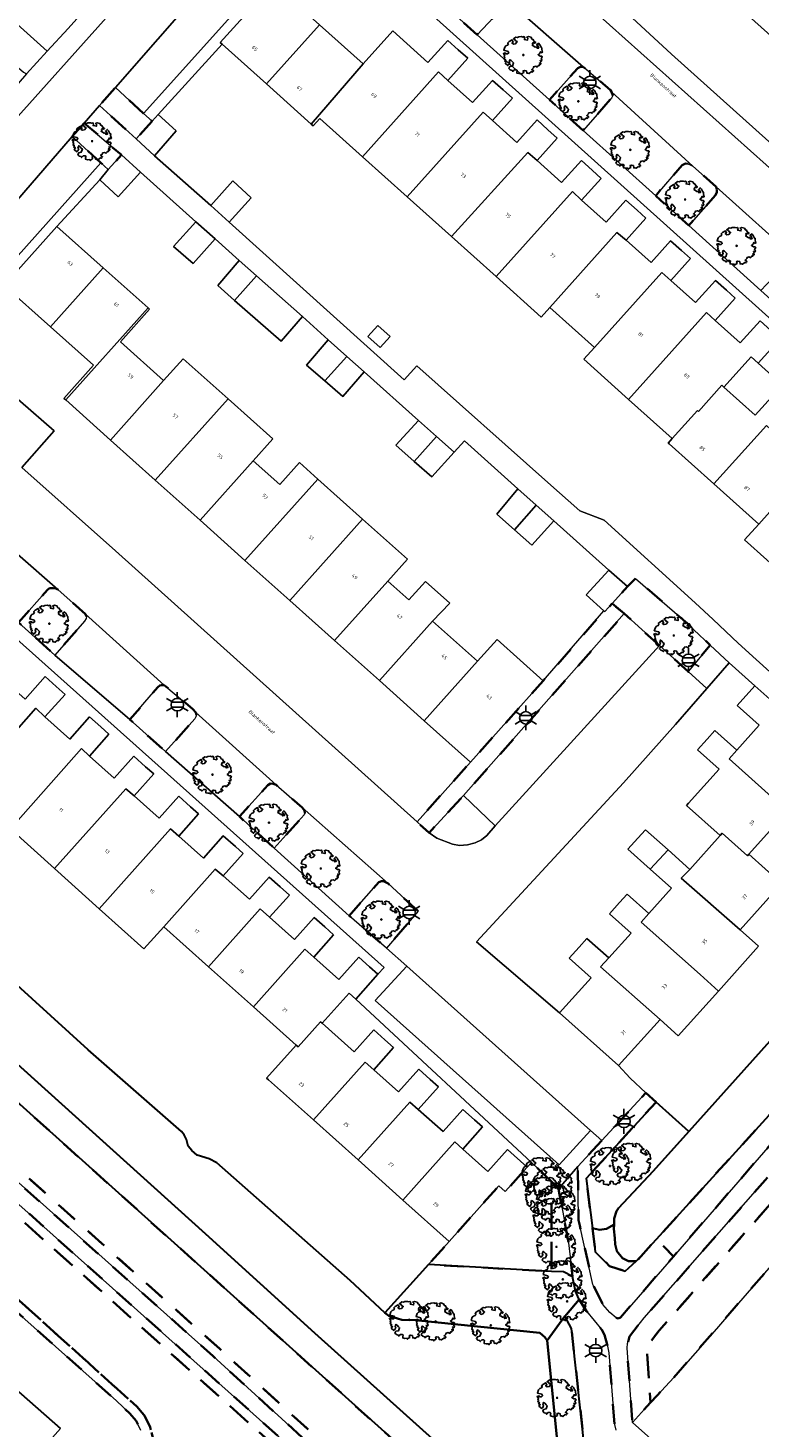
# Model space of a CAD drawing. Extents: x 105780 to 185197, y 477999 to 525027.
# Tile 209 of 256: x 108648 to 108722, y 479340 to 479483. Entities that reach past the tile are written whole.
import ezdxf
from ezdxf.enums import TextEntityAlignment as Align

# ---------------------------------------------------------------- set-up
doc = ezdxf.new("R2010")
doc.units = 0
doc.linetypes.add('XX-HIDDEN', pattern=[4, 2, -2])
for name, color, linetype, lineweight in [('B-GV-GR-BOOM-S', 252, 'Continuous', 25), ('B-GV-GR-MATERIAALGRENS-G', 252, 'XX-HIDDEN', 35), ('B-RO-IE-MEUBILAIR_WEGMEUBILAIR-S', 252, 'Continuous', 25), ('B-WE-GW-WATERGANG_SLOOT_INSTEEK-G', 252, 'Continuous', 30), ('B-XX-KG-KADASTRAAL_BEBOUWING-G', 252, 'Continuous', 20), ('B1-WE-OG-BEBOUWING-T18', 7, 'Continuous', 18), ('B1-WE-OG-TERREIN_ERF-GV', 252, 'Continuous', 18), ('B1-WE-OG-TOPOGRAFIE-T18', 10, 'Continuous', 18), ('B1-WE-VH-VERHARDING_ASFALT-GV', 252, 'Continuous', 18), ('B1-WE-VH-VERHARDING_BETONSTRAATSTEEN-GV', 252, 'Continuous', 18), ('B1-WE-VH-VERHARDING_TEGEL-GV', 252, 'Continuous', 18)]:
    doc.layers.add(name, color=color, linetype=linetype, lineweight=lineweight)
doc.styles.add('NLCS-ISO', font='NLCS-ISO.ttf')
doc.styles.add('NLCS-ISO-M200-T18', font='NLCS-ISO.ttf', dxfattribs={"height": 0.36})

# ---------------------------------------------------------------- blocks, each defined once
blk = doc.blocks.new('B-SIE-WEG_LICHTMAST-SO')
at = {"ltscale": 0.1}
for p, q in [((-1.1, 0.63), (-2.19, 1.27)), ((0, 1.27), (0, 2.53)), ((1.1, 0.63), (2.19, 1.27)), ((-1.1, -0.63), (-2.19, -1.27)), ((0, -1.27), (0, -2.53)), ((1.1, -0.63), (2.19, -1.27))]:
    blk.add_line(p, q, dxfattribs=at)
at = {"flags": 128}
for points in [[(-1.16, 0.5), (1.16, 0.5)], [(-1.16, -0.5), (1.16, -0.5)]]:
    blk.add_lwpolyline(points, dxfattribs=at)
at = {"ltscale": 0.1}
blk.add_circle((0, 0), 1.27, dxfattribs=at)
at = {"style": 'NLCS-ISO'}
blk.add_attdef('TYPE', text='', height=1.8, dxfattribs=at).set_placement((0, 2.53), align=Align.BOTTOM_CENTER)
blk = doc.blocks.new('B-SGR-BOOM_06')
at = {"linetype": 'Continuous', "flags": 128}
blk.add_lwpolyline([(1.08, 1.41), (1.01, 1.58), (0.88, 1.63), (0.78, 1.81), (0.51, 1.88), (0.34, 1.81), (0.44, 1.71), (0.43, 1.52), (0.09, 1.59), (0.14, 1.73), (0.07, 1.88), (-0.06, 1.84), (-0.19, 1.88), (-0.46, 1.86), (-0.6, 1.79), (-0.78, 1.83), (-1.02, 1.64), (-0.85, 1.56), (-0.8, 1.46), (-0.63, 1.37), (-0.8, 1.16), (-1.02, 1.11), (-1.17, 1.24), (-1.05, 1.29), (-1.15, 1.54), (-1.45, 1.37), (-1.6, 1.21), (-1.52, 1.14), (-1.6, 1.01), (-1.77, 0.94), (-1.89, 0.82), (-2, 0.49), (-1.55, 0.37), (-1.48, 0.22), (-1.6, 0.12), (-1.8, 0.12), (-1.84, 0.22), (-2.04, 0.15), (-1.9, -0.07), (-1.97, -0.15), (-1.89, -0.22), (-1.95, -0.4), (-1.81, -0.47), (-1.89, -0.62), (-1.77, -0.64), (-1.72, -0.68), (-1.85, -0.84), (-1.57, -1.07), (-1.47, -0.97), (-1.38, -0.79), (-1.45, -0.7), (-1.37, -0.47), (-1.25, -0.54), (-1.12, -0.7), (-1, -0.8), (-1.12, -1.12), (-1.37, -1.17), (-1.47, -1.36), (-1.33, -1.51), (-1.13, -1.56), (-1.11, -1.61), (-1.08, -1.66), (-0.93, -1.49), (-0.73, -1.49), (-0.63, -1.56), (-0.68, -1.71), (-0.68, -1.84), (-0.46, -1.89), (-0.24, -1.88), (-0.19, -1.98), (-0.09, -1.86), (0.04, -1.79), (-0.02, -1.6), (0.11, -1.56), (0.31, -1.61), (0.34, -1.84), (0.46, -1.83), (0.58, -1.89), (0.83, -1.69), (0.95, -1.74), (0.93, -1.66), (1.06, -1.59), (0.96, -1.49), (0.85, -1.46), (1.03, -1.29), (1.05, -1.19), (1.26, -1.14), (1.42, -1.22), (1.51, -1.12), (1.51, -1.05), (1.65, -1.05), (1.65, -0.95), (1.78, -0.91), (1.78, -0.82), (1.63, -0.82), (1.82, -0.64), (1.7, -0.57), (1.85, -0.62), (1.9, -0.5), (1.82, -0.37), (1.93, -0.18), (1.87, -0.1), (1.7, -0.1), (1.5, 0.03), (1.63, 0.12), (1.75, 0.34), (1.82, 0.24), (1.95, 0.29), (1.87, 0.57), (1.88, 0.75), (1.8, 0.79), (1.67, 1.06), (1.53, 1.21), (1.35, 1.04), (1.47, 0.97), (1.57, 0.72), (1.41, 0.69), (1.33, 0.85), (1.2, 0.82), (1.06, 0.92), (0.9, 1.01), (0.98, 1.07), (0.93, 1.17), (1.01, 1.27), (1.15, 1.22), (1.26, 1.29)], close=True, dxfattribs=at)
blk.add_circle((0, 0), 0.06)
at = {"style": 'NLCS-ISO'}
blk.add_attdef('SOORT', text='', height=0.3, dxfattribs=at).set_placement((0, -0.36), align=Align.TOP_CENTER)

msp = doc.modelspace()

# ---------------------------------------------------------------- linework, layer by layer
at = {"layer": 'B-GV-GR-MATERIAALGRENS-G', "flags": 128}
for points in [[(108696.595, 479485.333), (108696.538, 479485.543), (108696.313, 479485.878), (108693.949, 479487.909), (108693.597, 479488.14), (108693.266, 479488.258), (108692.974, 479488.214), (108692.752, 479488.042), (108690.101, 479485.042), (108693.613, 479481.875), (108696.434, 479484.854), (108696.557, 479485.054)], [(108707.431, 479475.679), (108707.318, 479476.067), (108707.214, 479476.226), (108704.698, 479478.398), (108704.447, 479478.568), (108704.135, 479478.605), (108703.862, 479478.48), (108700.979, 479475.232), (108704.42, 479472.129), (108707.295, 479475.396)], [(108659.633, 479473.863), (108656.748, 479476.506), (108655.125, 479474.651), (108658.856, 479471.26), (108660.504, 479473.065)], [(108653.57, 479472.875), (108652.358, 479471.489), (108655.262, 479468.827), (108656.015, 479468.137), (108657.369, 479469.619)], [(108718.053, 479466.098), (108717.978, 479466.356), (108715.61, 479468.485), (108715.111, 479468.727), (108714.849, 479468.75), (108714.512, 479468.59), (108711.811, 479465.464), (108715.185, 479462.421), (108717.864, 479465.487), (108718.049, 479465.788)], [(108653.812, 479422.58), (108653.721, 479422.821), (108650.882, 479425.323), (108650.699, 479425.431), (108650.435, 479425.486), (108650.028, 479425.454), (108649.839, 479425.283), (108646.881, 479421.986), (108650.585, 479418.651), (108653.619, 479422.099), (108653.772, 479422.366)], [(108709.741, 479426.464), (108708.954, 479425.639), (108707.368, 479423.903), (108708.603, 479422.881), (108712.199, 479419.622), (108715.116, 479416.978), (108717.357, 479419.664), (108715.686, 479421.228), (108715.21, 479421.732)], [(108708.603, 479422.881), (108707.368, 479423.903), (108706.62, 479423.084), (108706.534, 479423.161), (108700.358, 479416.029), (108692.941, 479407.739), (108687.493, 479401.649), (108688.395, 479400.838), (108688.716, 479400.549), (108692.243, 479404.326)], [(108602.441, 479416.107), (108602.387, 479417.106), (108602.355, 479417.105), (108589.408, 479416.308), (108594.067, 479412.135), (108643.72, 479367.666), (108666.711, 479347.2), (108681.874, 479333.36), (108704.788, 479312.808), (108706.667, 479311.216), (108712.98, 479305.573), (108715.08, 479303.841), (108715.764, 479304.573), (108720.769, 479309.926), (108725.12, 479314.69), (108724.084, 479315.494), (108718.889, 479310.117), (108714.88, 479305.391), (108713.632, 479306.332), (108707.324, 479311.97), (108705.445, 479313.562), (108682.545, 479334.102), (108667.381, 479347.942), (108591.86, 479415.457)], [(108616.864, 479399.965), (108609.481, 479406.725), (108608.851, 479407.716), (108608.425, 479409.581), (108607.583, 479409.826), (108606.878, 479410.322), (108605.618, 479411.677), (108604.726, 479412.785), (108604.156, 479413.685), (108602.441, 479416.107), (108591.86, 479415.457), (108667.381, 479347.942), (108682.545, 479334.102), (108705.445, 479313.562), (108707.324, 479311.97), (108713.632, 479306.332), (108714.88, 479305.391), (108718.889, 479310.117), (108717.539, 479309.847), (108716.638, 479310.298)], [(108665.006, 479412.564), (108664.964, 479412.79), (108664.657, 479413.138), (108661.906, 479415.464), (108661.723, 479415.571), (108661.461, 479415.594), (108661.266, 479415.554), (108661.061, 479415.366), (108658.233, 479412.074), (108661.868, 479408.835), (108664.842, 479412.149), (108664.965, 479412.35)], [(108676.053, 479402.526), (108676.009, 479402.818), (108675.785, 479403.119), (108673.134, 479405.417), (108672.835, 479405.536), (108672.573, 479405.558), (108672.286, 479405.384), (108669.389, 479402.187), (108672.925, 479398.977), (108675.994, 479402.36)], [(108687.621, 479392.54), (108684.541, 479395.36), (108684.074, 479395.603), (108683.879, 479395.596), (108683.605, 479395.503), (108680.569, 479392.089), (108684.37, 479388.791)], [(108730.038, 479370.079), (108751.945, 479394.717), (108750.461, 479396.058), (108728.543, 479371.408), (108722.969, 479365.138), (108710.633, 479351.102), (108709.146, 479349.217), (108708.941, 479348.494), (108708.891, 479348.005), (108709.433, 479340.435), (108711.293, 479342.46), (108710.898, 479347.974), (108710.913, 479348.117), (108710.962, 479348.29), (108712.17, 479349.822), (108724.468, 479363.813)], [(108755.452, 479391.55), (108752.317, 479394.381), (108751.945, 479394.717), (108730.038, 479370.079), (108724.468, 479363.813), (108712.17, 479349.822), (108710.962, 479348.29), (108710.913, 479348.117), (108710.898, 479347.974), (108711.293, 479342.46), (108711.97, 479343.197), (108713.661, 479345.037), (108717.993, 479349.996), (108719.793, 479352.075), (108729.335, 479363.046), (108731.253, 479365.085), (108731.63, 479365.486), (108740.053, 479375.059), (108743.903, 479379.257)], [(108746.791, 479394.855), (108744.38, 479395.237), (108727.093, 479375.843), (108711.886, 479359.124), (108713.634, 479357.369), (108723.883, 479369.201)], [(108632.496, 479373.965), (108644.649, 479363.338), (108687.016, 479325.501), (108713.306, 479301.797), (108713.963, 479302.551), (108687.684, 479326.245), (108645.311, 479364.087), (108632.42, 479375.36), (108631.138, 479373.967), (108627.03, 479369.503), (108630.418, 479366.282), (108640.214, 479357.601), (108646.308, 479352.069), (108656.878, 479342.632), (108658.209, 479341.365), (108658.861, 479340.6), (108659.346, 479339.609), (108659.666, 479338.561), (108659.676, 479338.353), (108660.674, 479338.489), (108660.288, 479339.959), (108659.704, 479341.153), (108658.928, 479342.064), (108640.881, 479358.346), (108631.094, 479367.019), (108628.444, 479369.539)], [(108644.649, 479363.338), (108632.496, 479373.965), (108628.444, 479369.539), (108631.094, 479367.019), (108640.881, 479358.346), (108658.928, 479342.064), (108659.704, 479341.153), (108660.288, 479339.959), (108660.674, 479338.489), (108662.677, 479338.639), (108663.815, 479338.568), (108664.91, 479338.249), (108666.154, 479337.772), (108667.193, 479337.158), (108691.579, 479315.761), (108708.295, 479301.316), (108712.338, 479300.687), (108713.306, 479301.797), (108687.016, 479325.501)], [(108711.849, 479373.092), (108710.814, 479374.025), (108706.322, 479369.165), (108703.884, 479366.527), (108703.945, 479361.046), (108704.067, 479360.501), (108705.419, 479354.486), (108706.425, 479352.468), (108707.135, 479351.644), (108707.786, 479351.094), (108708, 479351.02), (108708.24, 479351.141), (108713.634, 479357.369), (108711.886, 479359.124), (108709.835, 479356.869), (108708.685, 479355.868), (108707.118, 479356.358), (108705.649, 479357.828), (108705.374, 479360.236), (108704.736, 479365.304)], [(108701.201, 479365.012), (108699.15, 479366.93), (108698.719, 479366.469), (108696.479, 479363.964), (108695.822, 479364.551), (108690.768, 479358.897), (108688.664, 479356.543), (108701.19, 479355.83)], [(108701.907, 479364.247), (108701.823, 479364.43), (108701.201, 479365.012), (108701.19, 479355.83), (108702.401, 479355.775), (108703.335, 479355.315), (108702.926, 479358.753)], [(108704.018, 479352.962), (108702.554, 479351.276), (108703.225, 479350.026), (108704.49, 479338.509), (108705.065, 479337.702), (108706.102, 479335.958), (108712.61, 479330.967), (108725.62, 479319.367), (108727.516, 479317.366), (108729.553, 479319.641), (108719.154, 479328.966), (108708.638, 479338.397), (108708.232, 479338.872), (108707.752, 479339.671), (108707.62, 479340.236), (108707.035, 479347.54), (108706.878, 479348.381), (108706.587, 479349.381), (108706.327, 479349.877), (108704.771, 479351.781)]]:
    msp.add_lwpolyline(points, close=True, dxfattribs=at)
at = {"layer": 'B-WE-GW-WATERGANG_SLOOT_INSTEEK-G', "flags": 128}
for points in [[(108696.417, 479332.174), (108677.085, 479349.542), (108665.936, 479359.674), (108638.029, 479384.847), (108614.649, 479406.082), (108614.623, 479408.023), (108620.591, 479408.629), (108619.004, 479410.821), (108617.852, 479411.919), (108615.426, 479411.744), (108614.625, 479411.354), (108613.863, 479410.802), (108612.451, 479410.16), (108611.143, 479409.8), (108609.956, 479409.673), (108608.425, 479409.581), (108608.851, 479407.716), (108609.481, 479406.725), (108616.864, 479399.965), (108716.638, 479310.298)], [(108702.06, 479335.93), (108700.748, 479348.776), (108700.525, 479349.143), (108700.289, 479349.337), (108699.991, 479349.582), (108687.308, 479350.863), (108685.956, 479350.902), (108684.609, 479351.315), (108684.209, 479351.628), (108680.681, 479354.921), (108667.077, 479366.917), (108666.31, 479367.312), (108665.088, 479367.689), (108664.53, 479368.174), (108664.171, 479368.601), (108663.999, 479369.263), (108663.752, 479369.743), (108663.476, 479370.083), (108653.982, 479378.411), (108637.199, 479393.663)], [(108731.694, 479388.499), (108715.178, 479370.093), (108711.566, 479366.068), (108708.023, 479362.296), (108707.805, 479361.964), (108707.584, 479361.225), (108707.566, 479360.624), (108707.552, 479360.183), (108707.663, 479359.226), (108707.698, 479358.625), (108707.867, 479357.898), (108708.442, 479357.2), (108709.037, 479356.893), (108709.835, 479356.869), (108711.886, 479359.124), (108727.093, 479375.843)], [(108638.029, 479384.847), (108665.936, 479359.674), (108677.085, 479349.542), (108696.417, 479332.174)]]:
    msp.add_lwpolyline(points, dxfattribs=at)
for points in [[(108711.566, 479366.068), (108715.178, 479370.093), (108711.849, 479373.092), (108704.736, 479365.304), (108705.374, 479360.236), (108706.074, 479360.088), (108706.787, 479360.175), (108707.566, 479360.624), (108707.584, 479361.225), (108707.805, 479361.964), (108708.023, 479362.296)], [(108707.566, 479360.624), (108706.787, 479360.175), (108706.074, 479360.088), (108705.374, 479360.236), (108705.649, 479357.828), (108707.118, 479356.358), (108708.685, 479355.868), (108709.835, 479356.869), (108709.037, 479356.893), (108708.442, 479357.2), (108707.867, 479357.898), (108707.698, 479358.625), (108707.663, 479359.226), (108707.552, 479360.183)], [(108704.018, 479352.962), (108703.633, 479353.829), (108703.335, 479355.315), (108702.401, 479355.775), (108701.19, 479355.83), (108688.664, 479356.543), (108684.209, 479351.628), (108684.609, 479351.315), (108685.956, 479350.902), (108687.308, 479350.863), (108699.991, 479349.582), (108700.289, 479349.337), (108700.525, 479349.143), (108700.748, 479348.776), (108702.554, 479351.276)], [(108712.61, 479330.967), (108706.102, 479335.958), (108705.065, 479337.702), (108704.49, 479338.509), (108703.225, 479350.026), (108702.554, 479351.276), (108700.748, 479348.776), (108702.06, 479335.93), (108702.656, 479335.086), (108721.793, 479317.768), (108722.052, 479317.305), (108721.994, 479317.075), (108724.084, 479315.494), (108725.12, 479314.69), (108727.516, 479317.366), (108725.62, 479319.367)]]:
    msp.add_lwpolyline(points, close=True, dxfattribs=at)
at = {"layer": 'B-XX-KG-KADASTRAAL_BEBOUWING-G', "flags": 128}
for points in [[(108677.551, 479482.883), (108672.849, 479487.101), (108667.446, 479481.077), (108667.626, 479480.915), (108672.148, 479476.859)], [(108682, 479478.892), (108677.551, 479482.883), (108672.148, 479476.859), (108676.701, 479472.774)], [(108690.634, 479477.221), (108692.652, 479479.471), (108691.696, 479480.329), (108690.615, 479481.299), (108688.599, 479479.051), (108685.022, 479482.26), (108682, 479478.892), (108676.701, 479472.774), (108676.907, 479472.589), (108677.578, 479473.337), (108681.926, 479469.437), (108689.678, 479478.079)], [(108695.169, 479473.143), (108697.208, 479475.416), (108696.265, 479476.261), (108695.192, 479477.224), (108693.158, 479474.956), (108690.634, 479477.221), (108689.678, 479478.079), (108681.926, 479469.437), (108686.48, 479465.352), (108694.227, 479473.989)], [(108699.726, 479469.045), (108701.785, 479471.34), (108700.834, 479472.194), (108699.726, 479473.188), (108697.671, 479470.898), (108695.169, 479473.143), (108694.227, 479473.989), (108686.48, 479465.352), (108690.995, 479461.303), (108698.771, 479469.887)], [(108662.954, 479472.088), (108661.127, 479473.748), (108660.504, 479473.065), (108658.856, 479471.26), (108660.751, 479469.538)], [(108659.297, 479467.865), (108657.369, 479469.619), (108656.015, 479468.137), (108655.165, 479467.07), (108657.027, 479465.345)], [(108704.259, 479465.009), (108706.259, 479467.238), (108705.343, 479468.06), (108704.244, 479469.046), (108702.229, 479466.8), (108699.726, 479469.045), (108698.771, 479469.887), (108690.995, 479461.303), (108695.544, 479457.222), (108703.344, 479465.896)], [(108666.464, 479464.469), (108668.35, 479462.771), (108670.596, 479465.265), (108668.719, 479466.972)], [(108708.795, 479460.932), (108710.814, 479463.182), (108709.912, 479463.991), (108708.776, 479465.01), (108706.762, 479462.764), (108704.259, 479465.009), (108703.344, 479465.896), (108695.544, 479457.222), (108700.14, 479453.1), (108701.016, 479454.076), (108707.842, 479461.732)], [(108666.907, 479461.075), (108664.961, 479462.811), (108662.659, 479460.29), (108664.684, 479458.572)], [(108655.516, 479458.122), (108650.8, 479462.342), (108645.423, 479456.332), (108650.139, 479452.113)], [(108713.353, 479456.834), (108715.352, 479459.063), (108714.441, 479459.879), (108713.336, 479460.87), (108711.342, 479458.647), (108708.795, 479460.932), (108707.842, 479461.732), (108701.016, 479454.076), (108705.571, 479449.991), (108712.442, 479457.651)], [(108671.138, 479457.286), (108669.372, 479458.849), (108667.187, 479456.318), (108668.906, 479454.8)], [(108660.083, 479454.036), (108655.516, 479458.122), (108650.139, 479452.113), (108654.525, 479448.188), (108651.505, 479444.813), (108651.686, 479444.651)], [(108671.138, 479457.286), (108668.906, 479454.8), (108673.633, 479450.628), (108675.812, 479453.149)], [(108716.991, 479453.561), (108717.888, 479452.756), (108719.927, 479455.029), (108719.03, 479455.834), (108717.911, 479456.837), (108715.877, 479454.569), (108713.353, 479456.834), (108712.442, 479457.651), (108705.571, 479449.991), (108704.5, 479448.797), (108709.053, 479444.712)], [(108661.67, 479446.618), (108657.261, 479450.563), (108660.242, 479453.894), (108660.083, 479454.036), (108651.686, 479444.651), (108656.254, 479440.564)], [(108721.544, 479449.057), (108722.264, 479448.411), (108724.487, 479450.889), (108723.559, 479451.722), (108722.449, 479452.717), (108720.435, 479450.472), (108717.888, 479452.756), (108716.991, 479453.561), (108709.053, 479444.712), (108713.505, 479440.72), (108716.065, 479443.573), (108716.167, 479443.482), (108718.558, 479446.147), (108718.766, 479445.961)], [(108682.48, 479451.125), (108683.744, 479449.987), (108684.747, 479451.102), (108683.484, 479452.239)], [(108680.337, 479449.091), (108678.442, 479450.782), (108676.217, 479448.21), (108678.093, 479446.585)], [(108668.237, 479444.768), (108663.67, 479448.854), (108661.67, 479446.618), (108656.254, 479440.564), (108660.821, 479436.478)], [(108682.092, 479447.525), (108680.337, 479449.091), (108678.093, 479446.585), (108679.916, 479445.006)], [(108723.993, 479441.225), (108726.012, 479443.476), (108725.107, 479444.288), (108723.953, 479445.323), (108721.957, 479443.098), (108718.766, 479445.961), (108718.558, 479446.147), (108716.167, 479443.482), (108716.065, 479443.573), (108713.505, 479440.72), (108713.096, 479440.264), (108713.198, 479440.172), (108717.752, 479436.088), (108723.088, 479442.037)], [(108668.237, 479444.768), (108660.821, 479436.478), (108665.388, 479432.391), (108670.805, 479438.446), (108672.805, 479440.681)], [(108689.479, 479440.935), (108687.652, 479442.564), (108685.315, 479440.04), (108687.202, 479438.39)], [(108728.549, 479437.169), (108730.568, 479439.42), (108729.676, 479440.22), (108728.552, 479441.228), (108726.518, 479438.96), (108723.993, 479441.225), (108723.088, 479442.037), (108717.752, 479436.088), (108722.306, 479432.003), (108727.657, 479437.969)], [(108691.285, 479439.323), (108689.479, 479440.935), (108687.202, 479438.39), (108689.015, 479436.803)], [(108677.373, 479436.595), (108675.509, 479438.263), (108673.508, 479436.027), (108670.805, 479438.446), (108665.388, 479432.391), (108669.955, 479428.305)], [(108733.084, 479433.092), (108735.103, 479435.342), (108734.225, 479436.13), (108733.11, 479437.13), (108731.095, 479434.885), (108728.549, 479437.169), (108727.657, 479437.969), (108722.306, 479432.003), (108720.864, 479430.395), (108725.418, 479426.311), (108725.645, 479426.565), (108726.859, 479427.918), (108732.175, 479433.852)], [(108681.941, 479432.509), (108677.373, 479436.595), (108669.955, 479428.305), (108674.523, 479424.219)], [(108699.642, 479433.913), (108697.763, 479435.59), (108695.609, 479433.025), (108697.42, 479431.429)], [(108701.429, 479432.317), (108699.642, 479433.913), (108697.42, 479431.429), (108699.192, 479429.866)], [(108681.941, 479432.509), (108674.523, 479424.219), (108679.09, 479420.132), (108684.507, 479426.187), (108686.507, 479428.422)], [(108707.039, 479427.288), (108704.725, 479424.806), (108706.534, 479423.161), (108706.62, 479423.084), (108707.368, 479423.903), (108708.954, 479425.639)], [(108689.074, 479422.1), (108690.834, 479423.928), (108688.349, 479426.134), (108686.652, 479424.267), (108684.507, 479426.187), (108679.09, 479420.132), (108683.657, 479416.046)], [(108693.642, 479418.014), (108689.074, 479422.1), (108683.657, 479416.046), (108688.225, 479411.959)], [(108700.358, 479416.029), (108695.642, 479420.249), (108693.642, 479418.014), (108688.225, 479411.959), (108692.941, 479407.739)], [(108649.571, 479412.347), (108651.629, 479414.649), (108650.729, 479415.454), (108649.611, 479416.453), (108647.564, 479414.164), (108645.013, 479416.444), (108644.118, 479417.244), (108636.894, 479409.164), (108641.444, 479405.077), (108648.655, 479413.237)], [(108724.366, 479413.311), (108723.439, 479414.14), (108721.907, 479415.512), (108720.121, 479413.516), (108722.366, 479411.507), (108720.084, 479408.957), (108719.292, 479408.072), (108725.238, 479402.75), (108729.453, 479407.46), (108723.72, 479412.59)], [(108653.285, 479409.113), (108654.102, 479408.353), (108656.1, 479410.589), (108655.261, 479411.338), (108654.126, 479412.353), (108652.099, 479410.086), (108649.571, 479412.347), (108648.655, 479413.237), (108641.444, 479405.077), (108646.061, 479400.93)], [(108720.084, 479408.957), (108717.85, 479410.956), (108717.058, 479410.071), (108716.084, 479408.982), (108718.264, 479407.031), (108715.156, 479403.559), (108714.957, 479403.336), (108718.38, 479400.272), (108718.58, 479400.495), (108721.156, 479398.19), (108721.308, 479398.359), (108725.238, 479402.75), (108719.292, 479408.072)], [(108657.813, 479405.006), (108658.657, 479404.297), (108660.656, 479406.533), (108659.834, 479407.267), (108658.637, 479408.337), (108656.63, 479406.092), (108654.102, 479408.353), (108653.285, 479409.113), (108646.061, 479400.93), (108650.558, 479396.891)], [(108662.384, 479400.934), (108663.214, 479400.2), (108665.233, 479402.458), (108664.407, 479403.196), (108663.215, 479404.262), (108661.207, 479402.017), (108658.657, 479404.297), (108657.813, 479405.006), (108650.558, 479396.891), (108655.113, 479392.799)], [(108666.919, 479396.82), (108667.747, 479396.164), (108669.766, 479398.422), (108668.979, 479399.125), (108667.748, 479400.226), (108665.721, 479397.959), (108663.214, 479400.2), (108662.384, 479400.934), (108655.113, 479392.799), (108659.666, 479388.709), (108661.684, 479390.966)], [(108711.246, 479396.832), (108713.071, 479398.792), (108710.768, 479400.853), (108709.983, 479399.976), (108708.982, 479398.858)], [(108721.308, 479398.359), (108721.156, 479398.19), (108718.58, 479400.495), (108718.38, 479400.272), (108715.284, 479396.812), (108714.398, 479395.898), (108720.414, 479390.64), (108724.496, 479395.201), (108724.647, 479395.37)], [(108715.284, 479396.812), (108713.071, 479398.792), (108711.246, 479396.832), (108713.422, 479394.884), (108711.123, 479392.315), (108710.341, 479391.441), (108716.333, 479386.08), (108718.196, 479384.413), (108722.277, 479388.973), (108720.414, 479390.64), (108714.398, 479395.898)], [(108672.46, 479391.928), (108674.479, 479394.186), (108673.532, 479395.032), (108672.438, 479396.01), (108670.431, 479393.765), (108667.747, 479396.164), (108666.919, 479396.82), (108661.684, 479390.966), (108666.249, 479386.885), (108671.514, 479392.774)], [(108711.123, 479392.315), (108708.912, 479394.294), (108708.13, 479393.42), (108707.106, 479392.276), (108709.307, 479390.307), (108707.045, 479387.779), (108706.197, 479386.865), (108712.251, 479381.519), (108714.114, 479379.852), (108718.196, 479384.413), (108716.333, 479386.08), (108710.341, 479391.441)], [(108676.974, 479387.87), (108678.992, 479390.128), (108678.084, 479390.939), (108676.996, 479391.912), (108674.989, 479389.667), (108672.46, 479391.928), (108671.514, 479392.774), (108666.249, 479386.885), (108670.812, 479382.805), (108676.066, 479388.682)], [(108707.045, 479387.779), (108704.811, 479389.778), (108704.015, 479388.889), (108703.006, 479387.76), (108705.23, 479385.769), (108702.025, 479382.188), (108708.036, 479376.809), (108712.251, 479381.519), (108706.197, 479386.865)], [(108681.244, 479383.584), (108683.503, 479386.112), (108682.657, 479386.868), (108681.551, 479387.857), (108679.524, 479385.59), (108676.974, 479387.87), (108676.066, 479388.682), (108670.812, 479382.805), (108675.176, 479378.904), (108675.377, 479378.724), (108677.663, 479381.282), (108677.828, 479381.135), (108680.562, 479384.194)], [(108685.095, 479378.639), (108684.217, 479379.423), (108683.077, 479380.443), (108681.089, 479378.219), (108677.828, 479381.135), (108677.663, 479381.282), (108675.377, 479378.724), (108675.176, 479378.904), (108672.161, 479375.531), (108672.362, 479375.352), (108676.925, 479371.272), (108682.198, 479377.167), (108683.077, 479376.381)], [(108689.668, 479374.647), (108688.827, 479375.399), (108687.672, 479376.432), (108685.605, 479374.12), (108683.077, 479376.381), (108682.198, 479377.167), (108676.925, 479371.272), (108681.49, 479367.191), (108686.769, 479373.096), (108687.609, 479372.345)], [(108694.161, 479370.567), (108693.359, 479371.283), (108692.165, 479372.352), (108690.138, 479370.084), (108687.609, 479372.345), (108686.769, 479373.096), (108681.49, 479367.191), (108686.054, 479363.111), (108691.341, 479369.026), (108692.143, 479368.309)], [(108698.719, 479366.469), (108696.7, 479368.274), (108694.693, 479366.029), (108692.143, 479368.309), (108691.341, 479369.026), (108686.054, 479363.111), (108690.768, 479358.897), (108695.822, 479364.551), (108696.479, 479363.964)]]:
    msp.add_lwpolyline(points, close=True, dxfattribs=at)
at = {"layer": 'B1-WE-OG-TERREIN_ERF-GV', "flags": 128}
for points in [[(108666.477, 479498.743), (108666.478, 479498.936), (108660.976, 479503.726), (108656.745, 479498.993), (108652.647, 479494.409), (108648.549, 479489.825), (108644.318, 479485.092), (108649.797, 479480.194), (108651.953, 479482.522)], [(108682.092, 479447.525), (108679.916, 479445.006), (108678.093, 479446.585), (108676.217, 479448.21), (108678.442, 479450.782), (108675.812, 479453.149), (108673.633, 479450.628), (108668.906, 479454.8), (108667.187, 479456.318), (108669.372, 479458.849), (108666.907, 479461.075), (108664.684, 479458.572), (108662.659, 479460.29), (108664.961, 479462.811), (108659.297, 479467.865), (108657.027, 479465.345), (108655.165, 479467.07), (108650.8, 479462.342), (108655.516, 479458.122), (108660.083, 479454.036), (108660.242, 479453.894), (108657.261, 479450.563), (108661.67, 479446.618), (108663.67, 479448.854), (108668.237, 479444.768), (108672.805, 479440.681), (108670.805, 479438.446), (108673.508, 479436.027), (108675.509, 479438.263), (108677.373, 479436.595), (108681.941, 479432.509), (108686.507, 479428.422), (108684.507, 479426.187), (108686.652, 479424.267), (108688.349, 479426.134), (108690.834, 479423.928), (108689.074, 479422.1), (108693.642, 479418.014), (108695.642, 479420.249), (108700.358, 479416.029), (108706.534, 479423.161), (108704.725, 479424.806), (108707.039, 479427.288), (108701.429, 479432.317), (108699.192, 479429.866), (108697.42, 479431.429), (108695.609, 479433.025), (108697.763, 479435.59), (108692.328, 479440.486), (108691.285, 479439.323), (108689.015, 479436.803), (108687.202, 479438.39), (108685.315, 479440.04), (108687.652, 479442.564)], [(108665.388, 479432.391), (108660.821, 479436.478), (108656.254, 479440.564), (108651.686, 479444.651), (108651.505, 479444.813), (108654.525, 479448.188), (108650.139, 479452.113), (108645.423, 479456.332), (108644.171, 479454.988), (108640.16, 479450.621), (108643.612, 479447.489), (108650.519, 479441.504), (108647.203, 479437.752), (108656.77, 479429.273), (108687.493, 479401.649), (108692.941, 479407.739), (108688.225, 479411.959), (108683.657, 479416.046), (108679.09, 479420.132), (108674.523, 479424.219), (108669.955, 479428.305)], [(108682.48, 479451.125), (108683.484, 479452.239), (108684.747, 479451.102), (108683.744, 479449.987)], [(108722.264, 479448.411), (108721.544, 479449.057), (108718.766, 479445.961), (108721.957, 479443.098), (108723.953, 479445.323), (108725.107, 479444.288), (108726.012, 479443.476), (108723.993, 479441.225), (108726.518, 479438.96), (108728.552, 479441.228), (108729.676, 479440.22), (108730.568, 479439.42), (108728.549, 479437.169), (108731.095, 479434.885), (108733.11, 479437.13), (108734.225, 479436.13), (108735.103, 479435.342), (108733.084, 479433.092), (108735.631, 479430.807), (108737.645, 479433.053), (108738.35, 479433.843), (108738.095, 479434.058)], [(108711.246, 479396.832), (108708.982, 479398.858), (108709.983, 479399.976), (108710.768, 479400.853), (108713.071, 479398.792), (108715.284, 479396.812), (108718.38, 479400.272), (108714.957, 479403.336), (108715.156, 479403.559), (108718.264, 479407.031), (108716.084, 479408.982), (108717.058, 479410.071), (108717.85, 479410.956), (108720.084, 479408.957), (108722.366, 479411.507), (108720.121, 479413.516), (108721.907, 479415.512), (108719.285, 479417.859), (108717.02, 479415.253), (108713.822, 479411.574), (108708.534, 479405.623), (108693.536, 479389.422), (108702.025, 479382.188), (108705.23, 479385.769), (108703.006, 479387.76), (108704.015, 479388.889), (108704.811, 479389.778), (108707.045, 479387.779), (108709.307, 479390.307), (108707.106, 479392.276), (108708.13, 479393.42), (108708.912, 479394.294), (108711.123, 479392.315), (108713.422, 479394.884)], [(108738.009, 479395.22), (108739.732, 479397.357), (108740.064, 479397.966), (108737.039, 479400.672), (108736.195, 479401.438), (108730.418, 479406.597), (108729.453, 479407.46), (108725.238, 479402.75), (108721.308, 479398.359), (108724.647, 479395.37), (108724.496, 479395.201), (108720.414, 479390.64), (108722.277, 479388.973), (108718.196, 479384.413), (108714.114, 479379.852), (108712.251, 479381.519), (108708.036, 479376.809), (108709.206, 479375.536), (108710.814, 479374.025), (108711.849, 479373.092), (108715.178, 479370.093), (108731.694, 479388.499)], [(108681.244, 479383.584), (108680.562, 479384.194), (108677.828, 479381.135), (108681.089, 479378.219), (108683.077, 479380.443), (108684.217, 479379.423), (108685.095, 479378.639), (108683.077, 479376.381), (108685.605, 479374.12), (108687.672, 479376.432), (108688.827, 479375.399), (108689.668, 479374.647), (108687.609, 479372.345), (108690.138, 479370.084), (108692.165, 479372.352), (108693.359, 479371.283), (108694.161, 479370.567), (108692.143, 479368.309), (108694.693, 479366.029), (108696.7, 479368.274), (108698.719, 479366.469), (108699.15, 479366.93)]]:
    msp.add_lwpolyline(points, close=True, dxfattribs=at)
for points in [[(108697.949, 479494.234), (108713.423, 479479.91), (108733.259, 479462.081), (108735.508, 479464.586), (108738.652, 479468.086), (108756.025, 479452.544), (108756.883, 479451.875), (108759.91, 479455.219), (108755.197, 479459.432), (108750.633, 479463.512), (108746.07, 479467.592), (108741.643, 479471.549), (108738.678, 479468.232), (108738.541, 479468.355), (108733.977, 479472.434), (108729.414, 479476.514), (108724.85, 479480.594), (108720.286, 479484.674)], [(108724.997, 479451.559), (108688.84, 479484.088)], [(108677.551, 479482.883), (108682, 479478.892), (108685.022, 479482.26), (108688.599, 479479.051), (108690.615, 479481.299), (108691.696, 479480.329), (108692.652, 479479.471), (108690.634, 479477.221), (108693.158, 479474.956), (108695.192, 479477.224), (108696.265, 479476.261), (108697.208, 479475.416), (108695.169, 479473.143), (108697.671, 479470.898), (108699.726, 479473.188), (108700.834, 479472.194), (108701.785, 479471.34), (108699.726, 479469.045), (108702.229, 479466.8), (108704.244, 479469.046), (108705.343, 479468.06), (108706.259, 479467.238), (108704.259, 479465.009), (108706.762, 479462.764), (108708.776, 479465.01), (108709.912, 479463.991), (108710.814, 479463.182), (108708.795, 479460.932), (108711.342, 479458.647), (108713.336, 479460.87), (108714.441, 479459.879), (108715.352, 479459.063), (108713.353, 479456.834), (108715.877, 479454.569), (108717.911, 479456.837), (108719.03, 479455.834), (108719.927, 479455.029), (108717.888, 479452.756), (108720.435, 479450.472), (108722.449, 479452.717)], [(108725.418, 479426.311), (108720.864, 479430.395), (108722.306, 479432.003), (108717.752, 479436.088), (108713.198, 479440.172), (108713.096, 479440.264), (108713.505, 479440.72), (108709.053, 479444.712), (108704.5, 479448.797), (108705.571, 479449.991), (108701.016, 479454.076), (108700.14, 479453.1), (108695.544, 479457.222), (108690.995, 479461.303), (108686.48, 479465.352), (108681.926, 479469.437), (108677.578, 479473.337), (108676.907, 479472.589), (108676.701, 479472.774), (108672.148, 479476.859), (108667.626, 479480.915), (108661.127, 479473.748), (108662.954, 479472.088), (108660.751, 479469.538), (108666.464, 479464.469), (108668.719, 479466.972), (108670.596, 479465.265), (108668.35, 479462.771), (108686.181, 479446.716), (108687.479, 479448.118), (108700.831, 479436.242), (108704.077, 479433.355), (108706.573, 479432.399), (108715.825, 479423.966), (108717.672, 479422.282), (108720.214, 479419.876), (108722.061, 479418.189), (108724.828, 479415.692)], [(108647.564, 479414.164), (108649.611, 479416.453), (108650.729, 479415.454), (108651.629, 479414.649), (108649.571, 479412.347), (108652.099, 479410.086), (108654.126, 479412.353), (108655.261, 479411.338), (108656.1, 479410.589), (108654.102, 479408.353), (108656.63, 479406.092), (108658.637, 479408.337), (108659.834, 479407.267), (108660.656, 479406.533), (108658.657, 479404.297), (108661.207, 479402.017), (108663.215, 479404.262), (108664.407, 479403.196), (108665.233, 479402.458), (108663.214, 479400.2), (108665.721, 479397.959), (108667.748, 479400.226), (108668.979, 479399.125), (108669.766, 479398.422), (108667.747, 479396.164), (108670.431, 479393.765), (108672.438, 479396.01), (108673.532, 479395.032), (108674.479, 479394.186), (108672.46, 479391.928), (108674.989, 479389.667), (108676.996, 479391.912), (108678.084, 479390.939), (108678.992, 479390.128), (108676.974, 479387.87), (108679.524, 479385.59), (108681.551, 479387.857), (108682.657, 479386.868), (108683.503, 479386.112), (108684.127, 479386.81), (108637.415, 479428.574)], [(108637.199, 479393.663), (108653.982, 479378.411), (108663.476, 479370.083), (108663.752, 479369.743), (108663.999, 479369.263), (108664.171, 479368.601), (108664.53, 479368.174), (108665.088, 479367.689), (108666.31, 479367.312), (108667.077, 479366.917), (108680.681, 479354.921), (108684.209, 479351.628), (108688.664, 479356.543), (108690.768, 479358.897), (108686.054, 479363.111), (108681.49, 479367.191), (108676.925, 479371.272), (108672.362, 479375.352), (108672.161, 479375.531), (108675.176, 479378.904), (108670.812, 479382.805), (108666.249, 479386.885), (108661.684, 479390.966), (108659.666, 479388.709), (108655.113, 479392.799), (108650.558, 479396.891), (108646.061, 479400.93)], [(108729.335, 479363.046), (108719.793, 479352.075), (108717.993, 479349.996), (108713.661, 479345.037), (108711.97, 479343.197), (108711.293, 479342.46), (108709.433, 479340.435), (108728.506, 479323.459)]]:
    msp.add_lwpolyline(points, dxfattribs=at)
at = {"layer": 'B1-WE-VH-VERHARDING_ASFALT-GV', "flags": 128}
for points in [[(108723.883, 479369.201), (108713.634, 479357.369), (108708.24, 479351.141), (108708, 479351.02), (108707.786, 479351.094), (108707.135, 479351.644), (108706.425, 479352.468), (108705.419, 479354.486), (108704.067, 479360.501), (108703.945, 479361.046), (108703.884, 479366.527), (108701.907, 479364.247), (108702.926, 479358.753), (108703.335, 479355.315), (108703.633, 479353.829), (108704.018, 479352.962), (108704.771, 479351.781), (108706.327, 479349.877), (108706.587, 479349.381), (108706.878, 479348.381), (108707.035, 479347.54), (108707.62, 479340.236), (108707.752, 479339.671)], [(108728.506, 479323.459), (108709.433, 479340.435), (108708.891, 479348.005), (108708.941, 479348.494), (108709.146, 479349.217), (108710.633, 479351.102), (108722.969, 479365.138)], [(108659.346, 479339.609), (108658.861, 479340.6), (108658.209, 479341.365), (108656.878, 479342.632), (108646.308, 479352.069)], [(108639.779, 479349.807), (108651.158, 479339.818)]]:
    msp.add_lwpolyline(points, dxfattribs=at)
at = {"layer": 'B1-WE-VH-VERHARDING_BETONSTRAATSTEEN-GV', "flags": 128}
for points in [[(108690.584, 479506.856), (108690.083, 479507.3), (108690.059, 479502.382), (108687.958, 479500.034), (108734.235, 479458.623), (108737.763, 479462.565), (108735.508, 479464.586), (108733.259, 479462.081), (108713.423, 479479.91), (108697.949, 479494.234), (108700.984, 479497.648)], [(108672.49, 479488.199), (108669.471, 479491.046), (108656.748, 479476.506), (108659.633, 479473.863)], [(108667.626, 479480.915), (108667.446, 479481.077), (108672.849, 479487.101), (108673.222, 479487.511), (108672.49, 479488.199), (108659.633, 479473.863), (108660.504, 479473.065), (108661.127, 479473.748)], [(108704.447, 479478.568), (108696.538, 479485.543), (108696.595, 479485.333), (108696.557, 479485.054), (108696.434, 479484.854), (108693.613, 479481.875), (108700.979, 479475.232), (108703.862, 479478.48), (108704.135, 479478.605)], [(108707.318, 479476.067), (108707.431, 479475.679), (108707.295, 479475.396), (108704.42, 479472.129), (108711.811, 479465.464), (108714.512, 479468.59), (108714.849, 479468.75), (108715.111, 479468.727), (108715.61, 479468.485)], [(108655.262, 479468.827), (108652.358, 479471.489), (108644.59, 479462.556), (108640.215, 479457.612), (108640.637, 479457.725), (108641.148, 479457.597), (108643.442, 479455.618)], [(108655.165, 479467.07), (108656.015, 479468.137), (108655.262, 479468.827), (108643.442, 479455.618), (108644.171, 479454.988), (108645.423, 479456.332), (108650.8, 479462.342)], [(108717.978, 479466.356), (108718.053, 479466.098), (108718.049, 479465.788), (108717.864, 479465.487), (108715.185, 479462.421), (108722.516, 479455.809), (108725.417, 479458.873), (108725.675, 479458.948), (108726.035, 479458.929), (108726.349, 479458.827)], [(108642.637, 479432.547), (108639.367, 479428.879), (108646.881, 479421.986), (108649.839, 479425.283), (108650.028, 479425.454), (108650.435, 479425.486), (108650.699, 479425.431), (108650.882, 479425.323)], [(108653.721, 479422.821), (108653.812, 479422.58), (108653.772, 479422.366), (108653.619, 479422.099), (108650.585, 479418.651), (108658.233, 479412.074), (108661.061, 479415.366), (108661.266, 479415.554), (108661.461, 479415.594), (108661.723, 479415.571)], [(108712.199, 479419.622), (108708.603, 479422.881), (108692.243, 479404.326), (108695.463, 479401.25)], [(108664.964, 479412.79), (108665.006, 479412.564), (108664.965, 479412.35), (108664.842, 479412.149), (108661.868, 479408.835), (108669.389, 479402.187), (108672.286, 479405.384), (108672.573, 479405.558), (108672.835, 479405.536), (108673.134, 479405.417)], [(108675.785, 479403.119), (108676.009, 479402.818), (108676.053, 479402.526), (108675.994, 479402.36), (108672.925, 479398.977), (108680.569, 479392.089), (108683.605, 479395.503), (108683.879, 479395.596), (108684.074, 479395.603), (108684.541, 479395.36)], [(108686.435, 479386.945), (108683.241, 479383.439), (108701.978, 479366.687), (108705.171, 479370.193)], [(108639.779, 479349.807), (108637.4, 479351.949), (108626.89, 479361.41), (108626.067, 479360.536), (108623.702, 479358.024), (108645.075, 479339.061), (108648.095, 479336.381), (108651.158, 479339.818)]]:
    msp.add_lwpolyline(points, close=True, dxfattribs=at)
for points in [[(108696.538, 479485.543), (108704.447, 479478.568), (108704.698, 479478.398), (108707.214, 479476.226), (108707.318, 479476.067), (108715.61, 479468.485), (108717.978, 479466.356), (108726.349, 479458.827), (108728.903, 479456.53), (108730.805, 479454.819), (108738.252, 479448.122), (108741.675, 479451.965), (108734.235, 479458.623), (108687.958, 479500.034)], [(108666.477, 479498.743), (108651.953, 479482.522), (108649.797, 479480.194), (108647.71, 479477.873), (108643.602, 479473.195), (108631.031, 479459.156), (108632.573, 479457.688), (108669.466, 479498.891)], [(108669.466, 479498.891), (108632.573, 479457.688), (108636.709, 479453.753), (108640.215, 479457.612), (108644.59, 479462.556), (108652.358, 479471.489), (108653.57, 479472.875), (108655.125, 479474.651), (108656.748, 479476.506), (108669.471, 479491.046)], [(108642.637, 479432.547), (108650.882, 479425.323), (108653.721, 479422.821), (108661.723, 479415.571), (108661.906, 479415.464), (108664.657, 479413.138), (108664.964, 479412.79), (108673.134, 479405.417), (108675.785, 479403.119), (108684.541, 479395.36), (108687.621, 479392.54), (108684.37, 479388.791), (108686.435, 479386.945), (108705.171, 479370.193), (108706.322, 479369.165), (108710.814, 479374.025), (108709.206, 479375.536), (108708.036, 479376.809), (108702.025, 479382.188), (108693.536, 479389.422), (108708.534, 479405.623), (108713.822, 479411.574), (108717.02, 479415.253), (108715.116, 479416.978), (108712.199, 479419.622), (108695.463, 479401.25), (108694.62, 479400.271), (108694.066, 479399.809), (108693.408, 479399.506), (108692.649, 479399.297), (108691.81, 479399.255), (108691.108, 479399.386), (108689.521, 479399.992), (108688.716, 479400.549), (108688.395, 479400.838), (108687.493, 479401.649), (108656.77, 479429.273), (108647.203, 479437.752), (108650.519, 479441.504), (108643.612, 479447.489)]]:
    msp.add_lwpolyline(points, dxfattribs=at)
at = {"layer": 'B1-WE-VH-VERHARDING_TEGEL-GV', "flags": 128}
for points in [[(108638.307, 479490.465), (108628.333, 479498.999), (108628.761, 479499.07), (108629.532, 479500), (108630.336, 479500.899), (108626.861, 479503.788), (108626.144, 479503.068), (108625.09, 479501.877), (108622.845, 479499.555), (108626.222, 479496.585), (108628.786, 479494.398), (108634.959, 479489.032), (108642.262, 479482.48), (108647.377, 479478.056), (108647.71, 479477.873), (108649.797, 479480.194), (108644.318, 479485.092)], [(108717.357, 479419.664), (108715.116, 479416.978), (108717.02, 479415.253), (108719.285, 479417.859)], [(108681.874, 479333.36), (108666.711, 479347.2), (108643.72, 479367.666), (108594.067, 479412.135), (108589.408, 479416.308), (108588.178, 479415.183), (108592.913, 479410.858), (108598.416, 479405.832), (108631.337, 479376.363), (108630.058, 479374.882), (108626.117, 479370.317), (108627.03, 479369.503), (108631.138, 479373.967), (108632.42, 479375.36), (108645.311, 479364.087), (108687.684, 479326.245), (108713.963, 479302.551), (108715.08, 479303.841), (108712.98, 479305.573), (108706.667, 479311.216), (108704.788, 479312.808)], [(108692.243, 479404.326), (108688.716, 479400.549), (108689.521, 479399.992), (108691.108, 479399.386), (108691.81, 479399.255), (108692.649, 479399.297), (108693.408, 479399.506), (108694.066, 479399.809), (108694.62, 479400.271), (108695.463, 479401.25)]]:
    msp.add_lwpolyline(points, close=True, dxfattribs=at)
for points in [[(108688.84, 479484.088), (108724.997, 479451.559), (108724.487, 479450.889), (108722.264, 479448.411), (108738.095, 479434.058), (108739.295, 479435.525), (108733.987, 479440.25), (108732.443, 479441.601), (108725.091, 479448.266), (108727.639, 479451.188), (108730.805, 479454.819), (108728.903, 479456.53), (108728.956, 479456.414), (108728.966, 479456.153), (108728.945, 479455.858), (108728.715, 479455.474), (108726.252, 479452.44), (108722.516, 479455.809), (108715.185, 479462.421), (108711.811, 479465.464), (108704.42, 479472.129), (108700.979, 479475.232), (108693.613, 479481.875), (108690.101, 479485.042)], [(108724.828, 479415.692), (108722.061, 479418.189), (108720.214, 479419.876), (108717.672, 479422.282), (108715.825, 479423.966), (108706.573, 479432.399), (108704.077, 479433.355), (108700.831, 479436.242), (108687.479, 479448.118), (108686.181, 479446.716), (108668.35, 479462.771), (108666.464, 479464.469), (108660.751, 479469.538), (108658.856, 479471.26), (108655.125, 479474.651), (108653.57, 479472.875), (108657.369, 479469.619), (108659.297, 479467.865), (108664.961, 479462.811), (108666.907, 479461.075), (108669.372, 479458.849), (108671.138, 479457.286), (108675.812, 479453.149), (108678.442, 479450.782), (108680.337, 479449.091), (108682.092, 479447.525), (108687.652, 479442.564), (108689.479, 479440.935), (108691.285, 479439.323), (108692.328, 479440.486), (108697.763, 479435.59), (108699.642, 479433.913), (108701.429, 479432.317), (108707.039, 479427.288), (108708.954, 479425.639), (108709.741, 479426.464), (108715.21, 479421.732), (108715.686, 479421.228), (108717.357, 479419.664), (108719.285, 479417.859), (108721.907, 479415.512), (108723.439, 479414.14)], [(108637.415, 479428.574), (108684.127, 479386.81), (108683.503, 479386.112), (108681.244, 479383.584), (108699.15, 479366.93), (108701.201, 479365.012), (108701.823, 479364.43), (108701.907, 479364.247), (108703.884, 479366.527), (108706.322, 479369.165), (108705.171, 479370.193), (108701.978, 479366.687), (108683.241, 479383.439), (108686.435, 479386.945), (108684.37, 479388.791), (108680.569, 479392.089), (108672.925, 479398.977), (108669.389, 479402.187), (108661.868, 479408.835), (108658.233, 479412.074), (108650.585, 479418.651), (108646.881, 479421.986)]]:
    msp.add_lwpolyline(points, dxfattribs=at)

# ---------------------------------------------------------------- block references
at = {"layer": 'B-GV-GR-BOOM-S', "linetype": 'Continuous', "lineweight": 0}
for p in [(108698.326, 479479.801), (108703.928, 479475.088), (108654.392, 479471.022), (108709.228, 479470.149), (108714.811, 479465.076), (108720.07, 479460.364), (108650.022, 479421.845), (108713.668, 479420.644), (108666.645, 479406.456), (108672.4, 479401.569), (108677.691, 479396.892), (108683.85, 479391.693), (108707.16, 479366.576), (108709.362, 479367), (108700.215, 479365.537), (108700.54, 479363.53), (108701.34, 479364.595), (108701.656, 479362.706), (108701.337, 479361.376), (108701.706, 479358.344), (108702.353, 479355.03), (108702.785, 479352.792), (108686.713, 479350.898), (108689.397, 479350.735), (108695.012, 479350.343), (108701.765, 479342.944)]:
    msp.add_blockref('B-SGR-BOOM_06', p, dxfattribs=at)
at = {"layer": 'B-RO-IE-MEUBILAIR_WEGMEUBILAIR-S', "xscale": 0.5, "yscale": 0.5, "zscale": 0.5}
for p in [(108705.101, 479477.001), (108715.161, 479418.113), (108663.062, 479413.591), (108698.578, 479412.248), (108686.692, 479392.415), (108708.577, 479371.122), (108705.7, 479347.765)]:
    msp.add_blockref('B-SIE-WEG_LICHTMAST-SO', p, dxfattribs=at)

# ---------------------------------------------------------------- texts
at = {"layer": 'B1-WE-OG-BEBOUWING-T18', "style": 'NLCS-ISO-M200-T18'}
for s, rotation, p in [('65', 318.1, (108670.954, 479480.482)), ('67', 318.1, (108675.508, 479476.397)), ('69', 318.1, (108683.099, 479475.698)), ('71', 318.1, (108687.512, 479471.74)), ('73', 318.1, (108692.205, 479467.529)), ('75', 318.1, (108696.759, 479463.444)), ('77', 318.1, (108701.313, 479459.359)), ('63', 318.2, (108652.151, 479458.583)), ('79', 318.1, (108705.866, 479455.275)), ('61', 318.2, (108656.858, 479454.371)), ('81', 318.1, (108710.281, 479451.316)), ('59', 318.2, (108658.304, 479447.079)), ('83', 318.1, (108714.973, 479447.105)), ('57', 318.2, (108662.872, 479442.992)), ('85', 318.1, (108716.558, 479439.711)), ('55', 318.2, (108667.439, 479438.906)), ('87', 318.1, (108721.112, 479435.626)), ('53', 318.2, (108672.006, 479434.82)), ('51', 318.2, (108676.714, 479430.608)), ('49', 318.2, (108681.141, 479426.647)), ('47', 318.2, (108685.709, 479422.56)), ('45', 318.2, (108690.276, 479418.474)), ('43', 318.2, (108694.843, 479414.388)), ('11', 318.3, (108651.215, 479402.871)), ('39', 48.2, (108721.615, 479401.552)), ('13', 318.3, (108655.919, 479398.665)), ('15', 318.3, (108660.483, 479394.585)), ('37', 48.2, (108720.873, 479394.003)), ('17', 318.3, (108665.048, 479390.504)), ('35', 48.2, (108716.791, 479389.442)), ('19', 318.3, (108669.612, 479386.424)), ('33', 48.2, (108712.71, 479384.881)), ('21', 318.3, (108674.036, 479382.469)), ('31', 48.2, (108708.502, 479380.18)), ('23', 318.3, (108675.725, 479374.891)), ('25', 318.3, (108680.289, 479370.811)), ('27', 318.3, (108684.853, 479366.73)), ('29', 318.3, (108689.418, 479362.65))]:
    msp.add_text(s, height=0.36, rotation=rotation, dxfattribs=at).set_placement(p, align=Align.MIDDLE)
at = {"layer": 'B1-WE-OG-TOPOGRAFIE-T18', "style": 'NLCS-ISO-M200-T18'}
for p in [(108712.608, 479476.693), (108671.678, 479411.829)]:
    msp.add_text('Blankenstraat', height=0.36, rotation=318, dxfattribs=at).set_placement(p, align=Align.MIDDLE)

doc.saveas('drawing.dxf')
